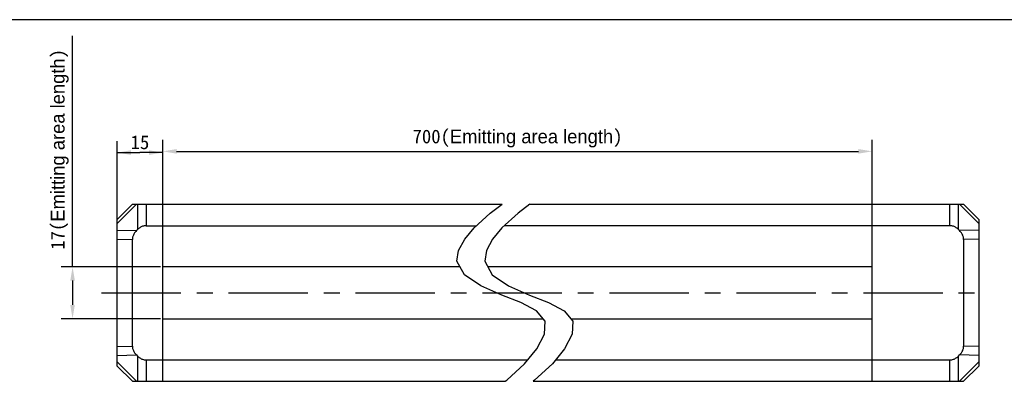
# Model space of a CAD drawing. Header units: millimetres. Extents: x 47 to 603, y 225 to 507.
# Tile 5 of 6: x 182 to 397, y 428 to 507. Entities that reach past the tile are written whole.
import ezdxf
from ezdxf.enums import TextEntityAlignment as Align

# ---------------------------------------------------------------- set-up
doc = ezdxf.new("R2010")
doc.units = ezdxf.units.MM
doc.header["$LTSCALE"] = 46.255
doc.header["$PDMODE"] = 3
doc.header["$PDSIZE"] = 8
doc.linetypes.add('CENTER', pattern=[0.6, 0.375, -0.075, 0.075, -0.075])
doc.layers.get('0').update_dxf_attribs({"linetype": 'CONTINUOUS'})
doc.layers.get('Defpoints').update_dxf_attribs({"linetype": 'CONTINUOUS'})
for name, color, linetype in [('00_COMPONENTS', 7, 'CONTINUOUS'), ('03_ALL_AXES', 7, 'CONTINUOUS'), ('51__DRAFT_DIMS', 7, 'CONTINUOUS')]:
    doc.layers.add(name, color=color, linetype=linetype)
doc.styles.get("Standard").update_dxf_attribs({"font": 'simfang.ttf'})
doc.dimstyles.new('DIMSTYLE_1', dxfattribs={"dimtxt": 3, "dimasz": 3, "dimexe": 2.5, "dimexo": 0.5, "dimgap": 0.75, "dimtad": 1, "dimlfac": 1.5, "dimdsep": 46, "dimtxsty": 'STANDARD', "dimblk": '_FILLED', "dimblk1": '_FILLED', "dimblk2": '_FILLED', "dimcen": 0.09, "dimclrt": 3, "dimazin": 2, "dimtp": 0.5, "dimtm": 0.5, "dimtfac": 1, "dimtofl": 0, "dimtmove": 0, "dimatfit": 3, "dimldrblk": '_FILLED', "dimfxl": 1, "dimtolj": 1, "dimarcsym": 0})
doc.dimstyles.new('DIMSTYLE_4', dxfattribs={"dimtxt": 3, "dimasz": 3, "dimexe": 2.5, "dimexo": 0.5, "dimgap": 0.75, "dimtad": 1, "dimlfac": 1.5, "dimdsep": 46, "dimtxsty": 'STANDARD', "dimblk": '_FILLED', "dimblk1": '_FILLED', "dimblk2": '_FILLED', "dimcen": 0.09, "dimclrt": 3, "dimazin": 2, "dimtp": 0.2, "dimtm": 0.2, "dimtfac": 1, "dimtofl": 0, "dimtmove": 0, "dimatfit": 3, "dimldrblk": '_FILLED', "dimfxl": 1, "dimtolj": 1, "dimarcsym": 0})

# ---------------------------------------------------------------- blocks, each defined once
blk = doc.blocks.new('_FILLED')
at = {"color": 0, "linetype": 'ByBlock'}
blk.add_solid([(0, 0), (-1, 0.167), (-1, -0.167)], dxfattribs=at)
blk = doc.blocks.new('*D6')
at = {"layer": '51__DRAFT_DIMS', "color": 0, "lineweight": -2}
for p, q in [((193.6, 453.42), (193.6, 503.93)), ((212.84, 453.42), (191.1, 453.42)), ((193.6, 450.42), (193.6, 445.09)), ((212.84, 442.09), (191.1, 442.09))]:
    blk.add_line(p, q, dxfattribs=at)
at = {"layer": 'Defpoints', "color": 0}
for p in [(213.34, 453.42), (193.6, 442.09), (213.34, 442.09)]:
    blk.add_point(p, dxfattribs=at)
at = {"layer": '51__DRAFT_DIMS', "color": 0, "linetype": 'ByBlock', "lineweight": -2, "xscale": 3, "yscale": 3, "zscale": 3}
for p, rotation in [((193.6, 453.42), 90), ((193.6, 442.09), 270)]:
    blk.add_blockref('_FILLED', p, dxfattribs=dict(at, rotation=rotation))
at = {"layer": '51__DRAFT_DIMS', "color": 3, "insert": (188.85, 457.17), "char_height": 3, "attachment_point": 1, "rotation": 90, "line_spacing_factor": 0.9}
blk.add_mtext('\\A1;\\A1;17({\\f方正兰亭黑_GBK|b0|i0|c134|p0;Emitting area length})', dxfattribs=at)
blk = doc.blocks.new('*D13')
at = {"layer": '51__DRAFT_DIMS', "color": 0, "lineweight": -2}
for p, q in [((213.34, 462.92), (213.34, 481.16)), ((368.37, 462.92), (368.37, 481.16)), ((216.34, 478.66), (365.37, 478.66))]:
    blk.add_line(p, q, dxfattribs=at)
at = {"layer": 'Defpoints', "color": 0}
for p in [(368.37, 478.66), (213.34, 462.42), (368.37, 462.42)]:
    blk.add_point(p, dxfattribs=at)
at = {"layer": '51__DRAFT_DIMS', "color": 0, "linetype": 'ByBlock', "lineweight": -2, "xscale": 3, "yscale": 3, "zscale": 3, "rotation": 180}
blk.add_blockref('_FILLED', (213.34, 478.66), dxfattribs=at)
at = {"layer": '51__DRAFT_DIMS', "color": 0, "linetype": 'ByBlock', "lineweight": -2, "xscale": 3, "yscale": 3, "zscale": 3}
blk.add_blockref('_FILLED', (368.37, 478.66), dxfattribs=at)
at = {"layer": '51__DRAFT_DIMS', "color": 3, "insert": (290.86, 483.41), "char_height": 3, "attachment_point": 2, "line_spacing_factor": 0.9}
blk.add_mtext('\\A1;700({\\A1;\\f方正兰亭黑_GBK|b0|i0|c134|p0;Emitting area length})', dxfattribs=at)
blk = doc.blocks.new('*D7')
at = {"layer": '51__DRAFT_DIMS', "color": 4, "transparency": 16777216}
for p, q in [((203.34, 460), (203.34, 480.89)), ((213.34, 462.92), (213.34, 480.89)), ((203.34, 478.39), (208.34, 478.39)), ((213.34, 478.39), (208.34, 478.39))]:
    blk.add_line(p, q, dxfattribs=at)
at = {"layer": '51__DRAFT_DIMS', "color": 4, "transparency": 16777216, "xscale": 3, "yscale": 3, "zscale": 3, "rotation": 180}
blk.add_blockref('_FILLED', (203.34, 478.39), dxfattribs=at)
at = {"layer": '51__DRAFT_DIMS', "color": 4, "transparency": 16777216, "xscale": 3, "yscale": 3, "zscale": 3}
blk.add_blockref('_FILLED', (213.34, 478.39), dxfattribs=at)
at = {"layer": '51__DRAFT_DIMS', "color": 3, "transparency": 16777216}
blk.add_text('15', height=3, dxfattribs=at).set_placement((208.34, 479.14), align=Align.CENTER)

msp = doc.modelspace()

# ---------------------------------------------------------------- linework, layer by layer
at = {"color": 7}
msp.add_line((602.8311, 507.420392), (46.817476, 507.420392), dxfattribs=at)
at = {"color": 4}
for p, q in [((284.889137, 465.18829), (287.475827, 467.086866)), ((293.557249, 467.086866), (290.970558, 465.18829)), ((281.375583, 461.926314), (284.889137, 465.18829)), ((290.970558, 465.18829), (287.457004, 461.926314)), ((279.33955, 459.442911), (281.375583, 461.926314)), ((287.457004, 461.926314), (285.420971, 459.442911)), ((277.990286, 456.963868), (279.33955, 459.442911)), ((285.420971, 459.442911), (284.071707, 456.963868)), ((277.629252, 454.641781), (277.990286, 456.963868)), ((284.071707, 456.963868), (283.710673, 454.641781)), ((279.265087, 451.682289), (277.629252, 454.641781)), ((283.710673, 454.641781), (285.346509, 451.682289)), ((282.841689, 449.26859), (279.265087, 451.682289)), ((285.346509, 451.682289), (288.92311, 449.26859)), ((287.411338, 447.253184), (282.841689, 449.26859)), ((288.92311, 449.26859), (293.49276, 447.253184)), ((291.585679, 445.612616), (287.411338, 447.253184)), ((295.00597, 443.822665), (291.585679, 445.612616)), ((293.49276, 447.253184), (297.6671, 445.612616)), ((297.6671, 445.612616), (301.087392, 443.822665)), ((296.881231, 441.529623), (295.00597, 443.822665)), ((301.087392, 443.822665), (302.962652, 441.529623)), ((296.735955, 438.739765), (296.881231, 441.529623)), ((302.962652, 441.529623), (302.817376, 438.739765)), ((295.076277, 435.541761), (296.735955, 438.739765)), ((302.817376, 438.739765), (301.157699, 435.541761)), ((292.406447, 432.26786), (295.076277, 435.541761)), ((301.157699, 435.541761), (298.487868, 432.26786)), ((288.49258, 428.636262), (292.406447, 432.26786)), ((298.487868, 432.26786), (294.574001, 428.636262)), ((288.185271, 428.420199), (288.49258, 428.636262)), ((294.574001, 428.636262), (294.266692, 428.420199))]:
    msp.add_line(p, q, dxfattribs=at)
at = {"layer": '00_COMPONENTS', "color": 7}
for p, q in [((203.34322, 463.753533), (206.676554, 467.086866)), ((206.676554, 467.086866), (287.475827, 467.086866)), ((213.34322, 428.420199), (213.34322, 467.086866)), ((293.557249, 467.086866), (388.367738, 467.086866)), ((368.367738, 428.420199), (368.367738, 467.086866)), ((391.701072, 463.753533), (388.367738, 467.086866)), ((203.34322, 431.753533), (203.34322, 463.753533)), ((391.701072, 463.753533), (391.701072, 431.753533)), ((207.823424, 461.590725), (207.559884, 461.334493)), ((209.711853, 462.420199), (281.907559, 462.420199)), ((385.332439, 462.420199), (287.98898, 462.420199)), ((387.484408, 461.334493), (387.220868, 461.590725)), ((206.676554, 436.103358), (206.676554, 459.403707)), ((388.367738, 459.403707), (388.367738, 436.103358)), ((278.304471, 453.420199), (213.34322, 453.420199)), ((368.367738, 453.420199), (284.385893, 453.420199)), ((213.34322, 442.086866), (296.425515, 442.086866)), ((302.506936, 442.086866), (368.367738, 442.086866)), ((207.559884, 434.172572), (207.823424, 433.91634)), ((209.711853, 433.086866), (293.074337, 433.086866)), ((299.155759, 433.086866), (385.332439, 433.086866)), ((387.220868, 433.91634), (387.484408, 434.172572)), ((203.34322, 431.753533), (206.676554, 428.420199)), ((391.701072, 431.753533), (388.367738, 428.420199)), ((206.676554, 428.420199), (288.185271, 428.420199)), ((294.266692, 428.420199), (388.367738, 428.420199))]:
    msp.add_line(p, q, dxfattribs=at)
at = {"layer": '00_COMPONENTS', "color": 4}
for p, q in [((203.34322, 462.870202), (207.559884, 467.086866)), ((207.823424, 467.086866), (207.823424, 461.590725)), ((209.711853, 467.086866), (209.711853, 462.420199)), ((385.332439, 462.420199), (385.332439, 467.086866)), ((387.220868, 461.590725), (387.220868, 467.086866)), ((391.701072, 462.870202), (387.484408, 467.086866)), ((203.34322, 461.451413), (207.559884, 461.334493)), ((391.701072, 461.451413), (387.484408, 461.334493)), ((203.34322, 459.496135), (206.676554, 459.403707)), ((391.701072, 459.496135), (388.367738, 459.403707)), ((203.34322, 436.010931), (206.676554, 436.103358)), ((391.701072, 436.010931), (388.367738, 436.103358)), ((203.34322, 434.055652), (207.559884, 434.172572)), ((203.34322, 432.636863), (207.559884, 428.420199)), ((207.823424, 433.91634), (207.823424, 428.420199)), ((209.711853, 433.086866), (209.711853, 428.420199)), ((385.332439, 428.420199), (385.332439, 433.086866)), ((387.220868, 428.420199), (387.220868, 433.91634)), ((391.701072, 434.055652), (387.484408, 434.172572)), ((391.701072, 432.636863), (387.484408, 428.420199))]:
    msp.add_line(p, q, dxfattribs=at)
at = {"layer": '00_COMPONENTS', "color": 7}
for points in [[(207.559884, 461.334493), (207.410951, 461.178655), (207.276535, 461.021458), (207.156636, 460.862902), (207.051793, 460.702645), (206.961467, 460.541029), (206.884045, 460.379075), (206.819383, 460.217074), (206.767624, 460.054735), (206.72758, 459.892213), (206.698856, 459.729561), (206.681847, 459.566725), (206.676554, 459.403707)], [(209.711853, 462.420199), (209.554228, 462.415285), (209.39647, 462.399366), (209.23858, 462.372443), (209.080514, 462.334894), (208.922316, 462.28634), (208.764117, 462.225647), (208.605658, 462.152938), (208.447198, 462.068089), (208.289654, 461.969594), (208.133329, 461.856951), (207.977919, 461.730661), (207.823424, 461.590725)], [(387.220868, 461.590725), (387.066491, 461.730578), (386.911163, 461.856813), (386.754884, 461.96943), (386.597336, 462.067939), (386.438838, 462.152831), (386.280339, 462.225578), (386.122113, 462.286293), (385.963888, 462.334864), (385.805794, 462.372426), (385.647877, 462.399359), (385.490092, 462.415283), (385.332439, 462.420199)], [(388.367738, 459.403707), (388.362436, 459.566796), (388.345415, 459.729689), (388.316675, 459.892388), (388.276612, 460.054941), (388.224829, 460.2173), (388.160142, 460.379317), (388.082683, 460.541293), (387.992319, 460.702928), (387.887467, 460.863171), (387.767602, 461.021671), (387.633248, 461.178778), (387.484408, 461.334493)], [(206.676554, 436.103358), (206.681854, 435.940299), (206.698869, 435.777434), (206.727598, 435.614764), (206.767648, 435.45224), (206.819411, 435.28991), (206.884074, 435.127922), (206.961492, 434.965986), (207.051809, 434.804391), (207.156645, 434.644151), (207.276539, 434.485604), (207.410952, 434.328411), (207.559884, 434.172572)], [(387.484408, 434.172572), (387.633249, 434.328286), (387.767605, 434.485397), (387.887475, 434.643906), (387.992334, 434.804165), (388.082707, 434.965821), (388.160171, 435.127815), (388.224857, 435.289846), (388.276635, 435.452214), (388.316694, 435.614765), (388.345428, 435.777447), (388.362443, 435.940311), (388.367738, 436.103358)], [(207.823424, 433.91634), (207.977919, 433.776404), (208.133329, 433.650115), (208.289654, 433.537471), (208.447198, 433.438976), (208.605658, 433.354127), (208.764117, 433.281418), (208.922316, 433.220725), (209.080514, 433.172172), (209.23858, 433.134623), (209.39647, 433.1077), (209.554228, 433.091781), (209.711853, 433.086866)], [(385.332439, 433.086866), (385.490092, 433.091782), (385.647877, 433.107707), (385.805794, 433.134639), (385.963888, 433.172202), (386.122113, 433.220772), (386.280339, 433.281487), (386.438838, 433.354235), (386.597336, 433.439126), (386.754884, 433.537635), (386.911163, 433.650253), (387.066491, 433.776488), (387.220868, 433.91634)]]:
    msp.add_lwpolyline(points, dxfattribs=at)
at = {"layer": '03_ALL_AXES', "color": 1, "linetype": 'CENTER'}
msp.add_line((199.949553, 447.753533), (390.815385, 447.753533), dxfattribs=at)

# ---------------------------------------------------------------- dimensions: what is measured, and where the dimension line sits
at = {"layer": '51__DRAFT_DIMS', "color": 4}
dim = msp.add_linear_dim(base=(193.6008, 442.086866), p1=(213.34322, 453.420199), p2=(213.34322, 442.086866), angle=270, text='\\A1;<>({\\f方正兰亭黑_GBK|b0|i0|c134|p0;Emitting area length})', dimstyle='DIMSTYLE_4', override={"dimtxsty": 'STANDARD'}, dxfattribs=at)
dim.commit()
dim.dimension.update_dxf_attribs({"geometry": '*D6', "text_midpoint": (193.6008, 480.173131), "dimtype": 160})
dim = msp.add_linear_dim(base=(213.34322, 478.388924), p1=(203.34322, 459.496135), p2=(213.34322, 462.420199), dimstyle='DIMSTYLE_4', dxfattribs=at)
dim.commit()
dim.dimension.update_dxf_attribs({"geometry": '*D7', "text_midpoint": (208.428182, 478.388924), "dimtype": 160})
dim = msp.add_linear_dim(base=(368.367738, 478.656062), p1=(213.34322, 462.420199), p2=(368.367738, 462.420199), text='700({\\A1;\\f方正兰亭黑_GBK|b0|i0|c134|p0;Emitting area length})', dimstyle='DIMSTYLE_1', override={"dimlfac": 1.5, "dimtxsty": 'STANDARD'}, dxfattribs=at)
dim.commit()
dim.dimension.update_dxf_attribs({"geometry": '*D13', "text_midpoint": (290.855479, 481.406062)})

doc.saveas('drawing.dxf')
